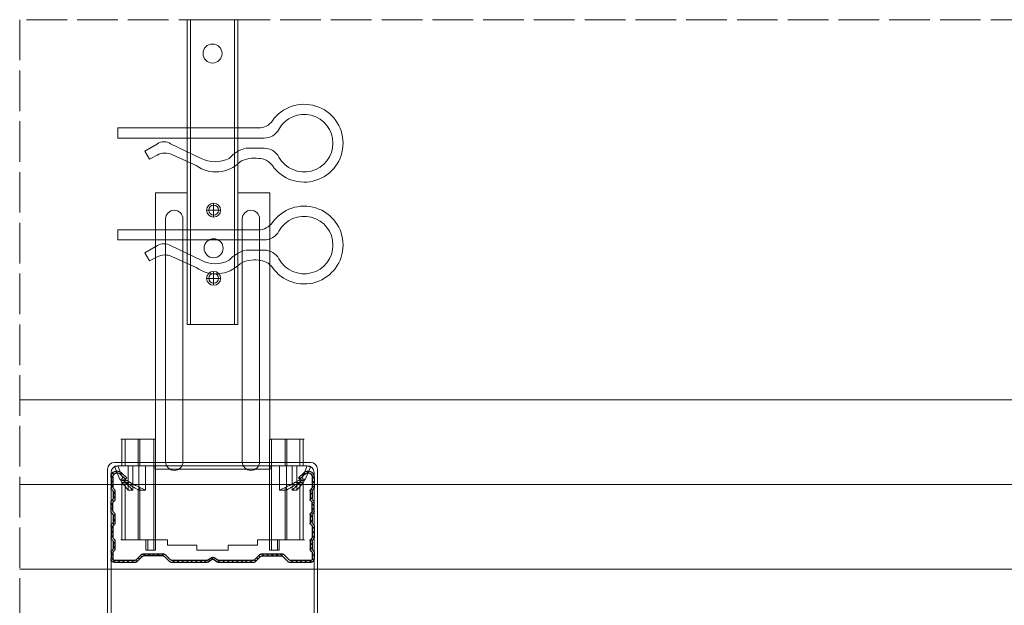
# Model space of a CAD drawing. Header units: millimetres. Extents: x -576 to 2473, y 815 to 2688.
# Tile 2 of 14: x -543 to -252, y 1232 to 1405. Entities that reach past the tile are written whole.
import ezdxf

# ---------------------------------------------------------------- set-up
doc = ezdxf.new("R2010")
doc.units = ezdxf.units.MM
doc.linetypes.add('ACAD_ISO02W100', pattern=[15, 12, -3])
for name, color, linetype, lineweight in [('_ISOVER WELNA', 7, 'BATTING', 9), ('_RIGIPS AKCESORIA', 7, 'Continuous', 18), ('_RIGIPS PROFIL', 7, 'Continuous', 18), ('PRZERYWANA', 7, 'ACAD_ISO02W100', 9)]:
    doc.layers.add(name, color=color, linetype=linetype, lineweight=lineweight)
doc.linetypes.add('BATTING', pattern='A,0.00254,-2.54,[134,ltypeshp.shx,S=2.54,R=0,X=-2.54,Y=0],-5.08,[134,ltypeshp.shx,S=2.54,R=180,X=2.54,Y=0],-2.54', length=10.16254)

# ---------------------------------------------------------------- blocks, each defined once
blk = doc.blocks.new('CD 60 ULTRASTIL')
h = blk.add_hatch()
h.set_pattern_fill('ANSI31', color=256, scale=0.3, style=0)
h.paths.add_polyline_path([(542.88, 684.5, -0.302776), (543.49, 684.5), (544.54, 683.79, 0.148069), (544.85, 683.7), (555.42, 683.7, 0.198912), (555.81, 683.86), (557.38, 685.44, -0.198912), (557.77, 685.6), (563.59, 685.6, -0.198912), (563.98, 685.44), (565.55, 683.86, 0.198912), (565.94, 683.7), (572.18, 683.7, 0.414214), (573.18, 684.7), (573.18, 686.74, 0.198912), (573.02, 687.12), (572.74, 687.4, -0.198912), (572.58, 687.79), (572.58, 689.87, -0.198912), (572.74, 690.26), (573.02, 690.54, 0.198912), (573.18, 690.93), (573.18, 694.47, 0.198912), (573.02, 694.86), (572.74, 695.14, -0.198912), (572.58, 695.53), (572.58, 697.61, -0.198912), (572.74, 698), (573.02, 698.28, 0.198912), (573.18, 698.67), (573.18, 701.47, 0.198912), (573.02, 701.86), (572.74, 702.14, -0.198912), (572.58, 702.53), (572.58, 704.61, -0.198912), (572.74, 705), (573.02, 705.28, 0.198912), (573.18, 705.67), (573.18, 708.9, 0.666128), (570.12, 710.18), (568.55, 708.63), (568.93, 708.24), (570.5, 709.79, -0.666128), (572.63, 708.9), (572.63, 705.9, -0.198912), (572.47, 705.51), (572.19, 705.23, 0.198912), (572.03, 704.84), (572.03, 702.3, 0.198912), (572.19, 701.91), (572.47, 701.63, -0.198912), (572.63, 701.25), (572.63, 698.9, -0.198912), (572.47, 698.51), (572.19, 698.23, 0.198912), (572.03, 697.84), (572.03, 695.3, 0.198912), (572.19, 694.91), (572.47, 694.63, -0.198912), (572.63, 694.25), (572.63, 691.16, -0.198912), (572.47, 690.77), (572.19, 690.49, 0.198912), (572.03, 690.1), (572.03, 687.56, 0.198912), (572.19, 687.17), (572.47, 686.9, -0.198912), (572.63, 686.51), (572.63, 684.7, -0.414214), (572.18, 684.25), (566.17, 684.25, -0.198912), (565.78, 684.41), (564.2, 685.99, 0.198912), (563.82, 686.15), (557.55, 686.15, 0.198912), (557.16, 685.99), (555.58, 684.41, -0.198912), (555.19, 684.25), (545.01, 684.25, -0.148069), (544.71, 684.34), (543.49, 685.16, 0.302776), (542.88, 685.16), (541.65, 684.34, -0.148069), (541.35, 684.25), (531.17, 684.25, -0.198912), (530.78, 684.41), (529.2, 685.99, 0.198912), (528.82, 686.15), (522.55, 686.15, 0.198912), (522.16, 685.99), (520.58, 684.41, -0.198912), (520.19, 684.25), (514.18, 684.25, -0.414214), (513.73, 684.7), (513.73, 686.51, -0.198912), (513.89, 686.9), (514.17, 687.17, 0.198912), (514.33, 687.56), (514.33, 690.1, 0.198912), (514.17, 690.49), (513.89, 690.77, -0.198912), (513.73, 691.16), (513.73, 694.25, -0.198912), (513.89, 694.63), (514.17, 694.91, 0.198912), (514.33, 695.3), (514.33, 697.84, 0.198912), (514.17, 698.23), (513.89, 698.51, -0.198912), (513.73, 698.9), (513.73, 701.25, -0.198912), (513.89, 701.63), (514.17, 701.91, 0.198912), (514.33, 702.3), (514.33, 704.84, 0.198912), (514.17, 705.23), (513.89, 705.51, -0.198912), (513.73, 705.9), (513.73, 708.9, -0.666128), (515.86, 709.79), (517.43, 708.24), (517.81, 708.63), (516.25, 710.18, 0.666128), (513.18, 708.9), (513.18, 705.67, 0.198912), (513.34, 705.28), (513.62, 705, -0.198912), (513.78, 704.61), (513.78, 702.53, -0.198912), (513.62, 702.14), (513.34, 701.86, 0.198912), (513.18, 701.47), (513.18, 698.67, 0.198912), (513.34, 698.28), (513.62, 698, -0.198912), (513.78, 697.61), (513.78, 695.53, -0.198912), (513.62, 695.14), (513.34, 694.86, 0.198912), (513.18, 694.47), (513.18, 690.93, 0.198912), (513.34, 690.54), (513.62, 690.26, -0.198912), (513.78, 689.87), (513.78, 687.79, -0.198912), (513.62, 687.4), (513.34, 687.12, 0.198912), (513.18, 686.74), (513.18, 684.7, 0.414214), (514.18, 683.7), (520.42, 683.7, 0.198912), (520.81, 683.86), (522.38, 685.44, -0.198912), (522.77, 685.6), (528.59, 685.6, -0.198912), (528.98, 685.44), (530.55, 683.86, 0.198912), (530.94, 683.7), (541.51, 683.7, 0.148069), (541.82, 683.79)])
for p, q in [((516.25, 710.18), (517.81, 708.63)), ((570.12, 710.18), (568.55, 708.63)), ((513.18, 708.9), (513.18, 705.67)), ((513.73, 708.9), (513.73, 705.9)), ((515.86, 709.79), (517.43, 708.24)), ((517.43, 708.24), (517.81, 708.63)), ((568.93, 708.24), (568.55, 708.63)), ((570.5, 709.79), (568.93, 708.24)), ((572.63, 708.9), (572.63, 705.9)), ((573.18, 708.9), (573.18, 705.67)), ((513.34, 705.28), (513.62, 705)), ((513.78, 704.61), (513.78, 702.53)), ((513.89, 705.51), (514.17, 705.23)), ((514.33, 704.84), (514.33, 702.3)), ((572.03, 704.84), (572.03, 702.3)), ((572.47, 705.51), (572.19, 705.23)), ((572.58, 704.61), (572.58, 702.53)), ((573.02, 705.28), (572.74, 705)), ((513.18, 698.67), (513.18, 701.47)), ((513.34, 701.86), (513.62, 702.14)), ((513.89, 701.63), (514.17, 701.91)), ((572.47, 701.63), (572.19, 701.91)), ((573.02, 701.86), (572.74, 702.14)), ((573.18, 698.67), (573.18, 701.47)), ((513.73, 698.9), (513.73, 701.25)), ((513.89, 698.51), (514.17, 698.23)), ((572.47, 698.51), (572.19, 698.23)), ((572.63, 698.9), (572.63, 701.25)), ((513.34, 698.28), (513.62, 698)), ((513.78, 697.61), (513.78, 695.53)), ((514.33, 697.84), (514.33, 695.3)), ((572.03, 697.84), (572.03, 695.3)), ((572.58, 697.61), (572.58, 695.53)), ((573.02, 698.28), (572.74, 698)), ((513.18, 694.47), (513.18, 690.93)), ((513.34, 694.86), (513.62, 695.14)), ((513.73, 694.25), (513.73, 691.16)), ((513.89, 694.63), (514.17, 694.91)), ((572.47, 694.63), (572.19, 694.91)), ((572.63, 694.25), (572.63, 691.16)), ((573.02, 694.86), (572.74, 695.14)), ((573.18, 694.47), (573.18, 690.93)), ((513.34, 690.54), (513.62, 690.26)), ((513.78, 689.87), (513.78, 687.79)), ((513.89, 690.77), (514.17, 690.49)), ((514.33, 690.1), (514.33, 687.56)), ((572.03, 690.1), (572.03, 687.56)), ((572.47, 690.77), (572.19, 690.49)), ((572.58, 689.87), (572.58, 687.79)), ((573.02, 690.54), (572.74, 690.26)), ((513.34, 687.12), (513.62, 687.4)), ((513.89, 686.9), (514.17, 687.17)), ((572.47, 686.9), (572.19, 687.17)), ((573.02, 687.12), (572.74, 687.4)), ((513.18, 686.74), (513.18, 684.7)), ((513.73, 686.51), (513.73, 684.7)), ((514.18, 684.25), (520.19, 684.25)), ((520.58, 684.41), (522.16, 685.99)), ((520.81, 683.86), (522.38, 685.44)), ((522.55, 686.15), (528.82, 686.15)), ((528.59, 685.6), (522.77, 685.6)), ((530.55, 683.86), (528.98, 685.44)), ((530.78, 684.41), (529.2, 685.99)), ((531.17, 684.25), (541.35, 684.25)), ((541.65, 684.34), (542.88, 685.16)), ((541.82, 683.79), (542.88, 684.5)), ((544.71, 684.34), (543.49, 685.16)), ((544.54, 683.79), (543.49, 684.5)), ((545.01, 684.25), (555.19, 684.25)), ((555.58, 684.41), (557.16, 685.99)), ((555.81, 683.86), (557.38, 685.44)), ((557.55, 686.15), (563.82, 686.15)), ((557.77, 685.6), (563.59, 685.6)), ((565.55, 683.86), (563.98, 685.44)), ((565.78, 684.41), (564.2, 685.99)), ((566.17, 684.25), (572.18, 684.25)), ((572.63, 686.51), (572.63, 684.7)), ((573.18, 686.74), (573.18, 684.7)), ((514.18, 683.7), (520.42, 683.7)), ((530.94, 683.7), (541.51, 683.7)), ((544.85, 683.7), (555.42, 683.7)), ((565.94, 683.7), (572.18, 683.7))]:
    blk.add_line(p, q)
for centre, radius, start, end in [((514.98, 708.9), 1.8, 45.3251, 180), ((514.98, 708.9), 1.25, 45.3251, 180), ((571.38, 708.9), 1.8, 360, 134.6749), ((571.38, 708.9), 1.25, 360, 134.6749), ((513.73, 705.67), 0.55, 180, 225), ((513.23, 704.61), 0.55, 0, 45), ((514.28, 705.9), 0.55, 180, 225), ((513.78, 704.84), 0.55, 0, 45), ((572.58, 704.84), 0.55, 135, 180), ((572.08, 705.9), 0.55, 315, 0), ((573.13, 704.61), 0.55, 135, 180), ((572.63, 705.67), 0.55, 315, 0), ((513.73, 701.47), 0.55, 135, 180), ((513.23, 702.53), 0.55, 315, 0), ((514.28, 701.25), 0.55, 135, 180), ((513.78, 702.3), 0.55, 315, 0), ((572.58, 702.3), 0.55, 180, 225), ((572.08, 701.25), 0.55, 0, 45), ((573.13, 702.53), 0.55, 180, 225), ((572.63, 701.47), 0.55, 0, 45), ((513.73, 698.67), 0.55, 180, 225), ((514.28, 698.9), 0.55, 180, 225), ((572.08, 698.9), 0.55, 315, 0), ((572.63, 698.67), 0.55, 315, 0), ((513.23, 697.61), 0.55, 360, 45), ((513.23, 695.53), 0.55, 315, 0), ((513.78, 697.84), 0.55, 0, 45), ((572.58, 697.84), 0.55, 135, 180), ((573.13, 697.61), 0.55, 135, 180), ((573.13, 695.53), 0.55, 180, 225), ((513.73, 694.47), 0.55, 135, 180), ((514.28, 694.25), 0.55, 135, 180), ((513.78, 695.3), 0.55, 315, 0), ((572.58, 695.3), 0.55, 180, 225), ((572.08, 694.25), 0.55, 0, 45), ((572.63, 694.47), 0.55, 0, 45), ((513.73, 690.93), 0.55, 180, 225), ((513.23, 689.87), 0.55, 0, 45), ((514.28, 691.16), 0.55, 180, 225), ((513.78, 690.1), 0.55, 360, 45), ((572.58, 690.1), 0.55, 135, 180), ((572.08, 691.16), 0.55, 315, 0), ((573.13, 689.87), 0.55, 135, 180), ((572.63, 690.93), 0.55, 315, 0), ((513.73, 686.74), 0.55, 135, 180), ((513.23, 687.79), 0.55, 315, 0), ((514.28, 686.51), 0.55, 135, 180), ((513.78, 687.56), 0.55, 315, 360), ((572.58, 687.56), 0.55, 180, 225), ((572.08, 686.51), 0.55, 360, 45), ((573.13, 687.79), 0.55, 180, 225), ((572.63, 686.74), 0.55, 360, 45), ((514.18, 684.7), 1, 180, 270), ((514.18, 684.7), 0.45, 180, 270), ((520.19, 684.8), 0.55, 270, 315), ((520.42, 684.25), 0.55, 270, 315), ((522.55, 685.6), 0.55, 90, 135), ((522.77, 685.05), 0.55, 90, 135), ((528.59, 685.05), 0.55, 45, 90), ((528.82, 685.6), 0.55, 45, 90), ((530.94, 684.25), 0.55, 225, 270), ((531.17, 684.8), 0.55, 225, 270), ((541.35, 684.8), 0.55, 270, 303.6901), ((543.18, 684.7), 0.55, 56.3099, 123.6901), ((543.18, 684.04), 0.55, 56.3099, 123.6901), ((545.01, 684.8), 0.55, 236.3099, 270), ((555.19, 684.8), 0.55, 270, 315), ((555.42, 684.25), 0.55, 270, 315), ((557.55, 685.6), 0.55, 90, 135), ((557.77, 685.05), 0.55, 90, 135), ((563.59, 685.05), 0.55, 45, 90), ((563.82, 685.6), 0.55, 45, 90), ((565.94, 684.25), 0.55, 225, 270), ((566.17, 684.8), 0.55, 225, 270), ((572.18, 684.7), 1, 270, 0), ((572.18, 684.7), 1, 270, 360), ((572.18, 684.7), 0.45, 270, 360), ((541.51, 684.25), 0.55, 270, 303.6901), ((544.85, 684.25), 0.55, 236.3099, 270)]:
    blk.add_arc(centre, radius, start, end)
blk = doc.blocks.new('wieszak noniuszowy widok')
for p, q in [((367.75, 93.63), (382.75, 93.63)), ((367.75, 3.63), (367.75, 93.63)), ((368.75, 3.63), (368.75, 93.63)), ((381.75, 3.63), (381.75, 93.63)), ((382.75, 3.63), (382.75, 93.63)), ((367.75, 42.47), (358.34, 42.47)), ((358.34, -30.29), (358.34, 42.47)), ((392.15, 42.47), (382.75, 42.47)), ((392.15, 42.47), (392.15, -30.29)), ((392.15, 42.47), (392.15, -30.29)), ((374.93, 39.42), (374.93, 35.32)), ((372.87, 37.38), (376.99, 37.38)), ((361.34, -36.95), (361.34, 34.79)), ((361.34, 34.79), (361.34, -36.95)), ((366.47, 34.79), (366.47, -36.95)), ((366.47, -36.95), (366.47, 34.79)), ((384.02, -36.95), (384.02, 34.79)), ((384.02, 34.79), (384.02, -36.95)), ((389.14, 34.79), (389.14, -36.95)), ((389.14, 34.79), (389.14, -36.95)), ((374.93, 19.27), (374.93, 15.17)), ((372.87, 17.23), (376.99, 17.23)), ((367.75, 3.63), (382.75, 3.63)), ((348.22, -30.29), (358.37, -30.29)), ((348.44, -30.29), (348.44, -38.17)), ((349.43, -30.29), (349.43, -38.17)), ((353.28, -30.29), (353.28, -38.17)), ((353.8, -30.29), (353.8, -38.17)), ((357.85, -30.29), (357.85, -63.08)), ((358.37, -30.29), (358.37, -63.08)), ((392.13, -30.29), (392.13, -63.08)), ((392.15, -30.29), (392.15, -60.01)), ((392.15, -30.29), (392.15, -60.01)), ((402.37, -30.29), (392.16, -30.29)), ((392.64, -30.29), (392.64, -63.08)), ((396.7, -30.29), (396.7, -38.17)), ((397.21, -30.29), (397.21, -38.17)), ((401.07, -30.29), (401.07, -38.17)), ((402.06, -30.29), (402.06, -38.17)), ((348.13, -38.17), (355.47, -38.17)), ((350.32, -38.17), (350.32, -45.34)), ((351.68, -45.34), (351.68, -38.17)), ((353.44, -45.34), (353.44, -38.17)), ((355.47, -38.17), (355.47, -45.34)), ((395.03, -45.34), (395.03, -38.17)), ((395.03, -38.17), (402.39, -38.17)), ((397.05, -38.17), (397.05, -45.34)), ((398.82, -38.17), (398.82, -45.34)), ((400.18, -45.34), (400.18, -38.17)), ((348.11, -42.32), (348.14, -42.29)), ((348.11, -42.37), (348.11, -42.32)), ((348.12, -42.43), (348.11, -42.37)), ((348.15, -42.51), (348.12, -42.43)), ((348.14, -42.29), (348.17, -42.28)), ((348.19, -42.61), (348.15, -42.51)), ((348.17, -42.28), (348.23, -42.28)), ((349.22, -42.28), (348.19, -42.28)), ((348.26, -42.72), (348.19, -42.61)), ((348.23, -42.28), (348.31, -42.3)), ((348.34, -42.84), (348.26, -42.72)), ((348.31, -42.3), (348.41, -42.34)), ((348.45, -43), (348.34, -42.84)), ((348.41, -42.34), (348.53, -42.39)), ((348.44, -42.99), (348.44, -60.01)), ((348.58, -43.18), (348.45, -43)), ((349.57, -43.07), (348.5, -43.07)), ((348.53, -42.39), (348.66, -42.46)), ((348.72, -43.37), (348.58, -43.18)), ((348.66, -42.46), (348.81, -42.54)), ((348.89, -43.59), (348.72, -43.37)), ((348.81, -42.54), (348.96, -42.63)), ((349.08, -43.83), (348.89, -43.59)), ((348.96, -42.63), (349.14, -42.73)), ((349.15, -42.29), (349.13, -42.32)), ((349.13, -42.32), (349.13, -42.36)), ((349.13, -42.36), (349.14, -42.41)), ((349.14, -42.41), (349.16, -42.47)), ((349.14, -42.73), (349.38, -42.88)), ((349.18, -42.28), (349.15, -42.29)), ((349.16, -42.47), (349.19, -42.54)), ((349.22, -42.28), (349.18, -42.28)), ((349.19, -42.54), (349.24, -42.62)), ((349.28, -42.28), (349.22, -42.28)), ((349.24, -42.62), (349.3, -42.71)), ((349.34, -42.29), (349.28, -42.28)), ((349.3, -42.71), (349.44, -42.91)), ((349.43, -42.32), (349.34, -42.29)), ((349.38, -42.88), (349.66, -43.05)), ((349.52, -42.35), (349.43, -42.32)), ((349.43, -42.9), (349.43, -60.01)), ((349.44, -42.91), (349.55, -43.05)), ((349.62, -42.4), (349.52, -42.35)), ((349.55, -43.05), (349.68, -43.2)), ((349.74, -42.46), (349.62, -42.4)), ((349.66, -43.05), (349.96, -43.25)), ((350.92, -43.07), (349.68, -43.07)), ((349.68, -43.2), (349.82, -43.37)), ((349.88, -42.52), (349.74, -42.46)), ((349.82, -43.37), (349.98, -43.56)), ((350.03, -42.6), (349.88, -42.52)), ((349.96, -43.25), (350.28, -43.46)), ((349.98, -43.56), (350.15, -43.76)), ((350.2, -42.69), (350.03, -42.6)), ((350.38, -42.79), (350.2, -42.69)), ((350.28, -43.46), (350.63, -43.68)), ((350.58, -42.89), (350.38, -42.79)), ((350.78, -43), (350.58, -42.89)), ((351, -43.12), (350.78, -43)), ((351.23, -43.25), (351, -43.12)), ((351.48, -43.37), (351.23, -43.25)), ((351.99, -43.64), (351.48, -43.37)), ((352.52, -43.92), (351.99, -43.64)), ((398.51, -43.64), (397.98, -43.92)), ((399.02, -43.37), (398.51, -43.64)), ((399.26, -43.25), (399.02, -43.37)), ((399.49, -43.12), (399.26, -43.25)), ((399.71, -43), (399.49, -43.12)), ((399.58, -43.07), (400.82, -43.07)), ((399.92, -42.89), (399.71, -43)), ((399.87, -43.68), (400.21, -43.46)), ((400.12, -42.79), (399.92, -42.89)), ((400.3, -42.69), (400.12, -42.79)), ((400.21, -43.46), (400.54, -43.25)), ((400.46, -42.6), (400.3, -42.69)), ((400.35, -43.76), (400.52, -43.56)), ((400.62, -42.52), (400.46, -42.6)), ((400.52, -43.56), (400.68, -43.37)), ((400.54, -43.25), (400.84, -43.05)), ((400.76, -42.46), (400.62, -42.52)), ((400.68, -43.37), (400.82, -43.2)), ((400.88, -42.4), (400.76, -42.46)), ((400.82, -43.2), (400.95, -43.05)), ((400.84, -43.05), (401.12, -42.88)), ((400.98, -42.35), (400.88, -42.4)), ((400.93, -43.07), (402, -43.07)), ((400.95, -43.05), (401.06, -42.91)), ((401.07, -42.32), (400.98, -42.35)), ((401.06, -42.91), (401.2, -42.71)), ((401.15, -42.29), (401.07, -42.32)), ((401.07, -42.9), (401.07, -60.01)), ((401.12, -42.88), (401.36, -42.73)), ((401.22, -42.28), (401.15, -42.29)), ((401.2, -42.71), (401.26, -42.62)), ((401.27, -42.28), (401.22, -42.28)), ((401.26, -42.62), (401.3, -42.54)), ((401.32, -42.28), (401.27, -42.28)), ((401.27, -42.28), (402.31, -42.28)), ((401.3, -42.54), (401.34, -42.47)), ((401.35, -42.29), (401.32, -42.28)), ((401.34, -42.47), (401.36, -42.41)), ((401.36, -42.32), (401.35, -42.29)), ((401.37, -42.36), (401.36, -42.32)), ((401.36, -42.41), (401.37, -42.36)), ((401.36, -42.73), (401.54, -42.63)), ((401.61, -43.59), (401.42, -43.83)), ((401.54, -42.63), (401.69, -42.54)), ((401.77, -43.37), (401.61, -43.59)), ((401.69, -42.54), (401.84, -42.46)), ((401.92, -43.18), (401.77, -43.37)), ((401.84, -42.46), (401.97, -42.39)), ((402.05, -43), (401.92, -43.18)), ((401.97, -42.39), (402.09, -42.34)), ((402.16, -42.84), (402.05, -43)), ((402.06, -42.99), (402.06, -60.01)), ((402.09, -42.34), (402.18, -42.3)), ((402.24, -42.72), (402.16, -42.84)), ((402.18, -42.3), (402.26, -42.28)), ((402.3, -42.61), (402.24, -42.72)), ((402.26, -42.28), (402.33, -42.28)), ((402.35, -42.51), (402.3, -42.61)), ((402.33, -42.28), (402.36, -42.29)), ((402.38, -42.43), (402.35, -42.51)), ((402.36, -42.29), (402.39, -42.32)), ((402.39, -42.37), (402.38, -42.43)), ((402.39, -42.32), (402.39, -42.37)), ((349.28, -44.08), (349.08, -43.83)), ((349.49, -44.34), (349.28, -44.08)), ((349.72, -44.62), (349.49, -44.34)), ((350.01, -44.98), (349.72, -44.62)), ((350.32, -45.34), (350.01, -44.98)), ((350.15, -43.76), (350.34, -43.96)), ((351.68, -45.34), (350.32, -45.34)), ((350.34, -43.96), (350.54, -44.17)), ((350.54, -44.17), (350.75, -44.4)), ((350.63, -43.68), (350.99, -43.91)), ((350.75, -44.4), (350.97, -44.63)), ((350.97, -44.63), (351.19, -44.86)), ((350.99, -43.91), (351.36, -44.14)), ((351.19, -44.86), (351.43, -45.11)), ((351.36, -44.14), (351.74, -44.37)), ((351.43, -45.11), (351.68, -45.34)), ((351.74, -44.37), (352.07, -44.57)), ((352.07, -44.57), (352.41, -44.78)), ((352.41, -44.78), (352.77, -44.98)), ((353.08, -44.19), (352.52, -43.92)), ((352.77, -44.98), (353.14, -45.18)), ((353.43, -44.35), (353.08, -44.19)), ((353.14, -45.18), (353.28, -45.26)), ((353.28, -45.26), (353.36, -45.3)), ((353.28, -45.26), (353.28, -60.01)), ((353.36, -45.3), (353.44, -45.34)), ((353.8, -44.52), (353.43, -44.35)), ((355.47, -45.34), (353.44, -45.34)), ((354.66, -44.92), (353.8, -44.52)), ((353.8, -44.52), (353.8, -60.01)), ((355.47, -45.34), (354.66, -44.92)), ((395.84, -44.92), (395.03, -45.34)), ((395.03, -45.34), (397.05, -45.34)), ((396.7, -44.52), (395.84, -44.92)), ((397.07, -44.35), (396.7, -44.52)), ((396.7, -44.52), (396.7, -60.01)), ((397.05, -45.34), (397.13, -45.3)), ((397.42, -44.19), (397.07, -44.35)), ((397.13, -45.3), (397.21, -45.26)), ((397.21, -45.26), (397.36, -45.18)), ((397.21, -45.26), (397.21, -60.01)), ((397.36, -45.18), (397.73, -44.98)), ((397.98, -43.92), (397.42, -44.19)), ((397.73, -44.98), (398.09, -44.78)), ((398.09, -44.78), (398.43, -44.57)), ((398.43, -44.57), (398.76, -44.37)), ((398.76, -44.37), (399.13, -44.14)), ((398.82, -45.34), (399.07, -45.11)), ((398.82, -45.34), (400.18, -45.34)), ((399.07, -45.11), (399.3, -44.86)), ((399.13, -44.14), (399.51, -43.91)), ((399.3, -44.86), (399.53, -44.63)), ((399.51, -43.91), (399.87, -43.68)), ((399.53, -44.63), (399.74, -44.4)), ((399.74, -44.4), (399.96, -44.17)), ((399.96, -44.17), (400.16, -43.96)), ((400.16, -43.96), (400.35, -43.76)), ((400.49, -44.98), (400.18, -45.34)), ((400.78, -44.62), (400.49, -44.98)), ((401.01, -44.34), (400.78, -44.62)), ((401.22, -44.08), (401.01, -44.34)), ((401.42, -43.83), (401.22, -44.08)), ((348.11, -60.01), (361.93, -60.01)), ((355.57, -63.08), (355.57, -60.01)), ((356.08, -60.01), (356.08, -63.08)), ((361.93, -60.01), (361.93, -61.55)), ((361.93, -60.01), (361.93, -61.55)), ((388.57, -60.01), (388.57, -61.55)), ((402.39, -60.01), (388.57, -60.01)), ((388.57, -60.01), (388.57, -61.55)), ((394.42, -63.08), (394.42, -60.01)), ((394.93, -60.01), (394.93, -63.08)), ((357.85, -63.08), (355.57, -63.08)), ((356.08, -63.08), (355.57, -63.08)), ((356.08, -63.08), (358.37, -63.08)), ((358.37, -63.08), (357.85, -63.08)), ((370.64, -61.55), (361.93, -61.55)), ((370.64, -61.55), (370.64, -63.08)), ((370.64, -61.55), (370.64, -63.08)), ((379.86, -63.08), (370.64, -63.08)), ((370.64, -63.08), (379.86, -63.08)), ((388.57, -61.55), (379.86, -61.55)), ((379.86, -61.55), (379.86, -63.08)), ((379.86, -61.55), (379.86, -63.08)), ((392.13, -63.08), (394.42, -63.08)), ((392.64, -63.08), (392.13, -63.08)), ((394.93, -63.08), (392.64, -63.08)), ((394.93, -63.08), (394.42, -63.08))]:
    blk.add_line(p, q)
for centre, radius in [((375.25, 83.63), 2.81), ((374.93, 37.38), 2.06), ((374.93, 37.38), 1.46), ((374.93, 26.11), 2.81), ((374.93, 17.23), 2.06), ((374.93, 17.23), 1.46)]:
    blk.add_circle(centre, radius)
for centre, start, end in [((363.91, 34.79), 0, 180), ((386.58, 34.79), 0, 180), ((363.91, -36.95), 180, 0), ((386.58, -36.95), 180, 0)]:
    blk.add_arc(centre, 2.56, start, end)
blk = doc.blocks.new('klamra')
at = {"layer": '_RIGIPS AKCESORIA'}
for p, q in [((6831.19, 2764.92), (6831.19, 2808.19)), ((6834.19, 2802.92), (6834.19, 2808.19)), ((6828.19, 2764.92), (6828.19, 2806.53)), ((6832.87, 2780.55), (6837.19, 2789.57)), ((6839.31, 2788.09), (6836.06, 2780.95)), ((6832.86, 2776.63), (6835, 2772.92)), ((6836.19, 2776.54), (6837.38, 2774.29)), ((6835, 2772.92), (6837.38, 2774.29)), ((6831.19, 2764.92), (6828.19, 2764.92))]:
    blk.add_line(p, q, dxfattribs=at)
for centre, radius, start, end in [((6832.69, 2820.02), 11.5, 305.1527, 234.8473), ((6832.69, 2820.02), 8.5, 298.7822, 241.2178), ((6826.19, 2808.19), 5, 0, 61.2178), ((6839.19, 2808.19), 5, 118.7822, 180), ((6823.19, 2806.53), 5, 0, 54.8473), ((6842.19, 2806.53), 5, 125.1527, 180), ((6845.23, 2805.18), 8.16, 170.4436, 210.2847), ((6843.93, 2805.32), 10.09, 195.2653, 228.1308), ((6831.19, 2793.92), 10, 324.3132, 45.573), ((6829.23, 2793.69), 8.97, 332.6387, 27.3613), ((6835.87, 2778.58), 3.59, 146.8414, 212.9715), ((6840.61, 2778.88), 5, 155.5109, 207.8622)]:
    blk.add_arc(centre, radius, start, end, dxfattribs=at)
blk = doc.blocks.new('Lacznik krzyzowy (widok1)')
at = {"layer": '_RIGIPS AKCESORIA', "extrusion": (0, 0, -1)}
for p, q in [((2, 91.5), (60, 91.5)), ((2.08, 90.11), (3, 90.5)), ((3, 90.5), (4.53, 86.8)), ((14, 89.5, 30), (14, 90.5, 30)), ((48, 90.5, 30), (48, 89.5, 30)), ((57.47, 86.8), (59, 90.5)), ((59, 90.5), (59.92, 90.11)), ((0, 36.5), (0, 89.5)), ((1, 88.5), (1, 36.5)), ((3.61, 86.42), (2.08, 90.11)), ((48, 89.5, 30), (14, 89.5, 30)), ((59.92, 90.11), (58.39, 86.42)), ((61, 36.5), (61, 88.5)), ((62, 89.5), (62, 36.5)), ((4.53, 86.8), (3.61, 86.42)), ((58.39, 86.42), (57.47, 86.8)), ((1, 36.5), (0, 36.5)), ((62, 36.5), (61, 36.5))]:
    blk.add_line(p, q, dxfattribs=at)
at = {"layer": '_RIGIPS AKCESORIA'}
blk.add_line((59, 90.5), (3, 90.5), dxfattribs=at)
at = {"layer": '_RIGIPS AKCESORIA', "extrusion": (0, 0, -1)}
for centre, start, end in [((-2, 89.5), 0, 90), ((-3, 88.5), 0, 90), ((-3, 88.5), 0, 90), ((-59, 88.5), 90, 180), ((-59, 88.5), 90, 180), ((-60, 89.5), 90, 180)]:
    blk.add_arc(centre, 2, start, end, dxfattribs=at)

msp = doc.modelspace()

# ---------------------------------------------------------------- linework, layer by layer
at = {"layer": '_ISOVER WELNA', "ltscale": 2.4}
msp.add_line((-542.55, 1267.34), (-93.55, 1267.34), dxfattribs=at)
at = {"layer": '_RIGIPS PROFIL'}
for p, q in [((-542.55, 1292.34), (-93.55, 1292.34)), ((-542.55, 1242.34), (-93.55, 1242.34))]:
    msp.add_line(p, q, dxfattribs=at)
at = {"layer": 'PRZERYWANA'}
for p, q in [((-542.55, 1404.63), (-542.55, 1190.84)), ((-93.55, 1404.63), (-542.55, 1404.63))]:
    msp.add_line(p, q, dxfattribs=at)

# ---------------------------------------------------------------- block references
at = {"color": 253, "rotation": 270}
for p in [(-3278.49, 8200.84), (-3278.49, 8170.75)]:
    msp.add_blockref('klamra', p, dxfattribs=at)
msp.add_blockref('Lacznik krzyzowy (widok1)', (-516.55, 1182.37))
at = {"xscale": -1}
msp.add_blockref('CD 60 ULTRASTIL', (57.63, 560.64), dxfattribs=at)
at = {"layer": '_RIGIPS AKCESORIA', "xscale": -1}
msp.add_blockref('wieszak noniuszowy widok', (-110.3, 1311), dxfattribs=at)

doc.saveas('drawing.dxf')
